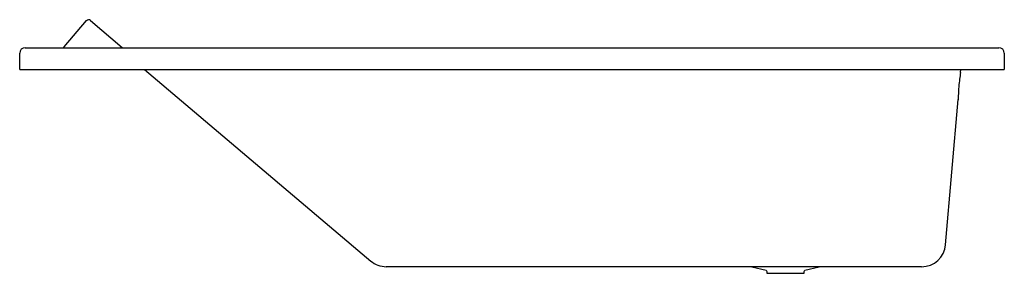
# Model space of a CAD drawing. Header units: millimetres. Extents: x 149.3 to 151.1, y 182.64 to 183.11.
import ezdxf

# ---------------------------------------------------------------- set-up
doc = ezdxf.new("R2010")
doc.units = ezdxf.units.MM
doc.layers.add('SANINDUSA', color=3, linetype='Continuous')

msp = doc.modelspace()

# ---------------------------------------------------------------- linework, layer by layer
at = {"layer": 'SANINDUSA'}
for p, q in [((149.3824, 183.0568), (149.4231, 183.1045)), ((149.4302, 183.105), (149.4882, 183.0553)), ((149.3009, 183.0151), (149.3009, 183.0451)), ((149.3109, 183.0551), (151.0909, 183.0551)), ((151.1009, 183.0451), (151.1009, 183.0151)), ((149.3009, 183.0151), (149.3109, 183.0151)), ((149.3109, 183.0151), (151.0909, 183.0151)), ((149.5291, 183.0151), (149.9426, 182.6655)), ((151.0209, 183.01), (151.0214, 183.0151)), ((151.0909, 183.0151), (151.1009, 183.0151)), ((150.9934, 182.6952), (151.0166, 182.9602)), ((150.9496, 182.6551), (149.971, 182.6551)), ((150.7009, 182.6551), (150.009, 182.6551)), ((150.6396, 182.6551), (150.6657, 182.6486)), ((150.6657, 182.6486), (150.6669, 182.6462)), ((150.6669, 182.6462), (150.6669, 182.6431)), ((150.9496, 182.6551), (150.7009, 182.6551)), ((150.7349, 182.6462), (150.736, 182.6486)), ((150.7349, 182.6431), (150.7349, 182.6462)), ((150.736, 182.6486), (150.7621, 182.6551)), ((150.6669, 182.6431), (150.7009, 182.6431)), ((150.7009, 182.6431), (150.7349, 182.6431))]:
    msp.add_line(p, q, dxfattribs=at)
for centre, radius, start, end in [((149.4269, 183.1012), 0.005, 49.4415, 139.4415), ((149.3109, 183.0451), 0.01, 90, 180), ((149.3786, 183.0601), 0.005, 270, 319.4415), ((151.0909, 183.0451), 0.01, 0, 90), ((151.3317, 182.9573), 0.3152, 170.3677, 174.984), ((151.3167, 182.9587), 0.3001, 175.0027, 179.7472), ((150.9496, 182.6991), 0.044, 270, 355), ((149.971, 182.6991), 0.044, 229.7852, 270)]:
    msp.add_arc(centre, radius, start, end, dxfattribs=at)

doc.saveas('drawing.dxf')
